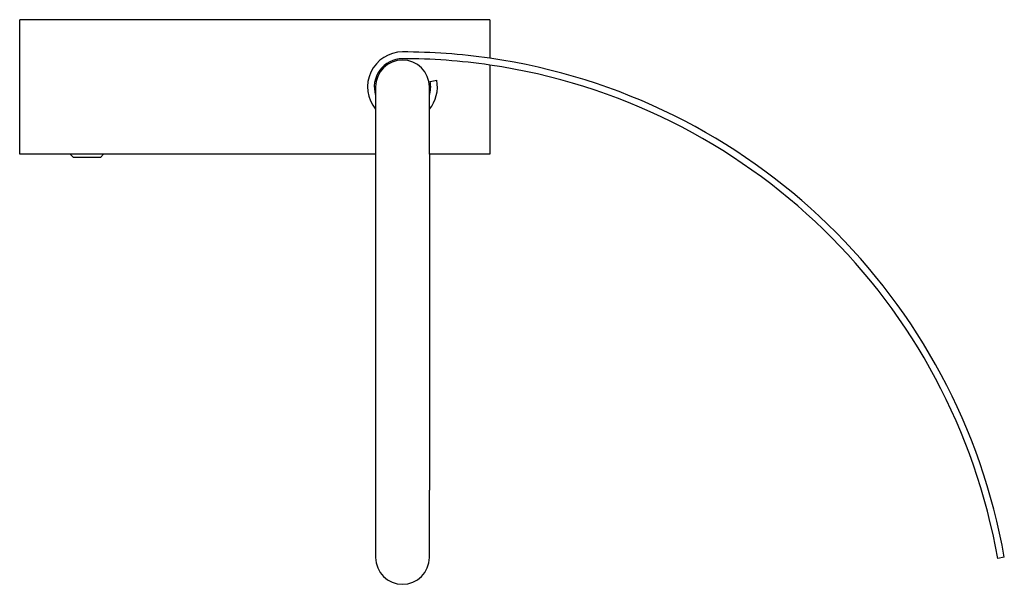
# Model space of a CAD drawing. Header units: millimetres. Extents: x 4019.183 to 4019.329, y 1913.95 to 1914.034.
import ezdxf

# ---------------------------------------------------------------- set-up
doc = ezdxf.new("R2010")
doc.units = ezdxf.units.MM
doc.layers.add('SANINDUSA', color=3, linetype='Continuous')

msp = doc.modelspace()

# ---------------------------------------------------------------- linework, layer by layer
at = {"layer": 'SANINDUSA'}
for p, q in [((4019.252849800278, 1914.033678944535), (4019.182849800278, 1914.033678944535)), ((4019.182849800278, 1914.013678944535), (4019.182849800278, 1914.033678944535)), ((4019.252849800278, 1914.033678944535), (4019.252849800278, 1914.027945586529)), ((4019.252849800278, 1914.02693510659), (4019.252849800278, 1914.013678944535)), ((4019.243971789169, 1914.024484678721), (4019.244953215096, 1914.024676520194)), ((4019.235849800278, 1914.023678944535), (4019.235849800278, 1914.013678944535)), ((4019.243849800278, 1914.013678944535), (4019.243849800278, 1914.023678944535)), ((4019.190349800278, 1914.013678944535), (4019.182849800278, 1914.013678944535)), ((4019.190349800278, 1914.013669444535), (4019.190349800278, 1914.013678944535)), ((4019.190840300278, 1914.013178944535), (4019.190349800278, 1914.013669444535)), ((4019.193450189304, 1914.013669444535), (4019.190349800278, 1914.013669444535)), ((4019.194859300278, 1914.013178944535), (4019.190840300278, 1914.013178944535)), ((4019.195349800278, 1914.013669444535), (4019.193450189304, 1914.013669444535)), ((4019.194859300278, 1914.013178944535), (4019.195349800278, 1914.013669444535)), ((4019.235849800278, 1914.013678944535), (4019.195349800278, 1914.013678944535)), ((4019.195349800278, 1914.013669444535), (4019.195349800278, 1914.013678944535)), ((4019.235849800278, 1914.013678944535), (4019.235849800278, 1913.963678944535)), ((4019.243849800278, 1914.013678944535), (4019.243849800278, 1913.963678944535)), ((4019.252849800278, 1914.013678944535), (4019.243849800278, 1914.013678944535)), ((4019.235849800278, 1913.963678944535), (4019.235849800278, 1913.953678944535)), ((4019.243849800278, 1913.953678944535), (4019.243849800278, 1913.963678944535)), ((4019.329464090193, 1913.953699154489), (4019.328482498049, 1913.953507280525))]:
    msp.add_line(p, q, dxfattribs=at)
for centre, radius, start, end in [((4019.239849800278, 1914.023678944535), 0.005200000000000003, 90, 219.7151372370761), ((4019.239849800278, 1914.023678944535), 0.004199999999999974, 90, 197.7527901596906), ((4019.239849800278, 1914.023678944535), 0.004, 0, 180), ((4019.239849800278, 1913.937878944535), 0.09100000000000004, 81.78678930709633, 90), ((4019.239849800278, 1913.937878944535), 0.09, 81.69489048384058, 90), ((4019.239849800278, 1913.937878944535), 0.09100000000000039, 10.01165261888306, 81.78678930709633), ((4019.239849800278, 1913.937878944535), 0.08999999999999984, 10.00000000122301, 81.69489048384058), ((4019.239849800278, 1914.023678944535), 0.005200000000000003, 320.2848627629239, 11.06026998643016), ((4019.239849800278, 1914.023678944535), 0.004199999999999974, 342.2472098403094, 11.06026998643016), ((4019.239849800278, 1913.953678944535), 0.004, 180, 0)]:
    msp.add_arc(centre, radius, start, end, dxfattribs=at)

doc.saveas('drawing.dxf')
